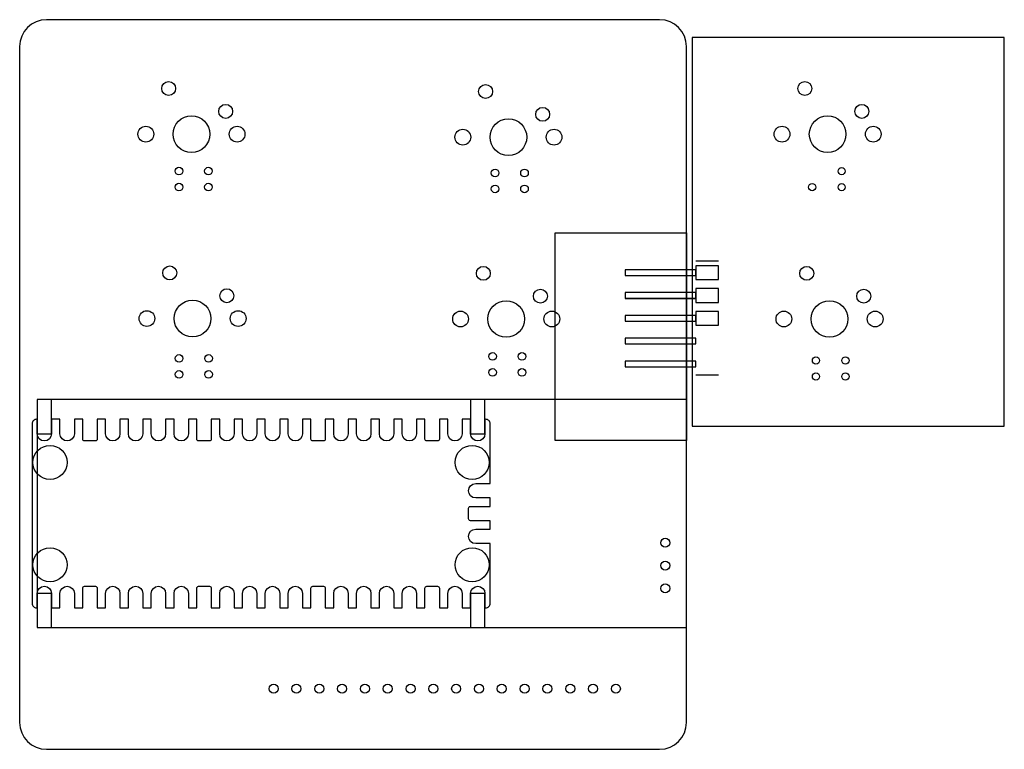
# Model space of a CAD drawing. Header units: millimetres. Extents: x 255 to 365, y 44 to 126.
import ezdxf

# ---------------------------------------------------------------- set-up
doc = ezdxf.new("R2010")
doc.units = ezdxf.units.MM
doc.layers.get('0').update_dxf_attribs({"linetype": 'CONTINUOUS'})

msp = doc.modelspace()

# ---------------------------------------------------------------- linework, layer by layer
for p, q in [((333.19, 98.85), (330.65, 98.85)), ((330.65, 94.72), (322.77, 94.72)), ((333.19, 86.15), (330.65, 86.15)), ((257.32, 58.05), (309, 58.05))]:
    msp.add_line(p, q)
for points in [[(255.37, 47.5, 0.414213), (258.37, 44.5), (326.62, 44.5, 0.414213), (329.62, 47.5), (329.62, 122.75, 0.414213), (326.62, 125.75), (258.37, 125.75, 0.414213), (255.37, 122.75)], [(256.75, 80.75), (256.75, 60.75, 0.414214), (257.25, 60.25), (257.32, 60.25), (257.32, 61.86, -1), (258.92, 61.86), (258.92, 60.25), (259.86, 60.25), (259.86, 61.86, -1), (261.46, 61.86), (261.46, 60.25), (262.4, 60.25), (262.4, 62.46, -0.414214), (262.6, 62.66), (263.8, 62.66, -0.414214), (264, 62.46), (264, 60.25), (264.94, 60.25), (264.94, 61.86, -1), (266.54, 61.86), (266.54, 60.25), (267.48, 60.25), (267.48, 61.86, -1), (269.08, 61.86), (269.08, 60.25), (270.02, 60.25), (270.02, 61.86, -1), (271.62, 61.86), (271.62, 60.25), (272.56, 60.25), (272.56, 61.86, -1), (274.16, 61.86), (274.16, 60.25), (275.1, 60.25), (275.1, 62.46, -0.414214), (275.3, 62.66), (276.5, 62.66, -0.414214), (276.7, 62.46), (276.7, 60.25), (277.64, 60.25), (277.64, 61.86, -1), (279.24, 61.86), (279.24, 60.25), (280.18, 60.25), (280.18, 61.86, -1), (281.78, 61.86), (281.78, 60.25), (282.72, 60.25), (282.72, 61.86, -1), (284.32, 61.86), (284.32, 60.25), (285.26, 60.25), (285.26, 61.86, -1), (286.86, 61.86), (286.86, 60.25), (287.8, 60.25), (287.8, 62.46, -0.414214), (288, 62.66), (289.2, 62.66, -0.414214), (289.4, 62.46), (289.4, 60.25), (290.34, 60.25), (290.34, 61.86, -1), (291.94, 61.86), (291.94, 60.25), (292.88, 60.25), (292.88, 61.86, -1), (294.48, 61.86), (294.48, 60.25), (295.42, 60.25), (295.42, 61.86, -1), (297.02, 61.86), (297.02, 60.25), (297.96, 60.25), (297.96, 61.86, -1), (299.56, 61.86), (299.56, 60.25), (300.5, 60.25), (300.5, 62.46, -0.414214), (300.7, 62.66), (301.9, 62.66, -0.414214), (302.1, 62.46), (302.1, 60.25), (303.04, 60.25), (303.04, 61.86, -1), (304.64, 61.86), (304.64, 60.25), (305.58, 60.25), (305.58, 61.86, -1), (307.18, 61.86), (307.18, 60.25), (307.25, 60.25, 0.414214), (307.75, 60.75), (307.75, 67.41), (306.15, 67.41, -1), (306.15, 69.01), (307.75, 69.01), (307.75, 69.95), (305.55, 69.95, -0.414214), (305.35, 70.15), (305.35, 71.35, -0.414214), (305.55, 71.55), (307.75, 71.55), (307.75, 72.49), (306.15, 72.49, -1), (306.15, 74.09), (307.75, 74.09), (307.75, 80.75, 0.414214), (307.25, 81.25), (307.18, 81.25), (307.18, 79.64, -1), (305.58, 79.64), (305.58, 81.25), (304.64, 81.25), (304.64, 79.64, -1), (303.04, 79.64), (303.04, 81.25), (302.1, 81.25), (302.1, 79.04, -0.414214), (301.9, 78.84), (300.7, 78.84, -0.414214), (300.5, 79.04), (300.5, 81.25), (299.56, 81.25), (299.56, 79.64, -1), (297.96, 79.64), (297.96, 81.25), (297.02, 81.25), (297.02, 79.64, -1), (295.42, 79.64), (295.42, 81.25), (294.48, 81.25), (294.48, 79.64, -1), (292.88, 79.64), (292.88, 81.25), (291.94, 81.25), (291.94, 79.64, -1), (290.34, 79.64), (290.34, 81.25), (289.4, 81.25), (289.4, 79.04, -0.414214), (289.2, 78.84), (288, 78.84, -0.414214), (287.8, 79.04), (287.8, 81.25), (286.86, 81.25), (286.86, 79.64, -1), (285.26, 79.64), (285.26, 81.25), (284.32, 81.25), (284.32, 79.64, -1), (282.72, 79.64), (282.72, 81.25), (281.78, 81.25), (281.78, 79.64, -1), (280.18, 79.64), (280.18, 81.25), (279.24, 81.25), (279.24, 79.64, -1), (277.64, 79.64), (277.64, 81.25), (276.7, 81.25), (276.7, 79.04, -0.414214), (276.5, 78.84), (275.3, 78.84, -0.414214), (275.1, 79.04), (275.1, 81.25), (274.16, 81.25), (274.16, 79.64, -1), (272.56, 79.64), (272.56, 81.25), (271.62, 81.25), (271.62, 79.64, -1), (270.02, 79.64), (270.02, 81.25), (269.08, 81.25), (269.08, 79.64, -1), (267.48, 79.64), (267.48, 81.25), (266.54, 81.25), (266.54, 79.64, -1), (264.94, 79.64), (264.94, 81.25), (264, 81.25), (264, 79.04, -0.414214), (263.8, 78.84), (262.6, 78.84, -0.414214), (262.4, 79.04), (262.4, 81.25), (261.46, 81.25), (261.46, 79.64, -1), (259.86, 79.64), (259.86, 81.25), (258.92, 81.25), (258.92, 79.64, -1), (257.32, 79.64), (257.32, 81.25), (257.25, 81.25, 0.414214)]]:
    msp.add_lwpolyline(points, format="xyb", close=True)
for points in [[(365, 123.75), (330.25, 123.75), (330.25, 80.47), (365, 80.47)], [(329.62, 78.9), (315, 78.9), (315, 102), (329.62, 102)], [(330.65, 97.9), (322.77, 97.9), (322.77, 97.26), (330.65, 97.26)], [(333.19, 96.81), (333.19, 98.35), (330.65, 98.35), (330.65, 96.81)], [(333.19, 94.27), (333.19, 95.81), (330.65, 95.81), (330.65, 94.27)], [(330.65, 95.36), (322.77, 95.36), (322.77, 94.72), (330.65, 94.72)], [(333.19, 91.73), (333.19, 93.27), (330.65, 93.27), (330.65, 91.73)], [(330.65, 92.82), (322.77, 92.82), (322.77, 92.18), (330.65, 92.18)], [(330.65, 90.28), (322.77, 90.28), (322.77, 89.64), (330.65, 89.64)], [(330.65, 87.74), (322.77, 87.74), (322.77, 87.1), (330.65, 87.1)], [(258.92, 79.64), (258.92, 83.45), (257.32, 83.45), (257.32, 79.64)], [(257.32, 58.05), (329.62, 58.05), (329.62, 83.45), (257.32, 83.45)], [(307.18, 79.64), (307.18, 83.45), (305.58, 83.45), (305.58, 79.64)], [(258.92, 58.05), (258.92, 61.86), (257.32, 61.86), (257.32, 58.05)], [(307.18, 58.05), (307.18, 61.86), (305.58, 61.86), (305.58, 58.05)]]:
    msp.add_lwpolyline(points, close=True)
for centre, radius in [((271.96, 118.08), 0.775), ((307.25, 117.75), 0.775), ((342.79, 118.08), 0.775), ((278.31, 115.54), 0.775), ((349.14, 115.54), 0.775), ((313.6, 115.21), 0.775), ((274.5, 113), 2.04), ((309.79, 112.67), 2.04), ((345.33, 113), 2.04), ((269.42, 113), 0.876), ((279.58, 113), 0.876), ((304.71, 112.67), 0.876), ((314.87, 112.67), 0.876), ((340.25, 113), 0.876), ((350.41, 113), 0.876), ((273.11, 108.89), 0.425), ((276.39, 108.89), 0.425), ((308.3, 108.68), 0.425), ((311.58, 108.68), 0.425), ((346.89, 108.89), 0.4), ((273.11, 107.11), 0.425), ((276.39, 107.11), 0.425), ((343.61, 107.11), 0.4), ((346.89, 107.11), 0.4), ((308.3, 106.9), 0.425), ((311.58, 106.9), 0.425), ((272.08, 97.55), 0.775), ((307, 97.5), 0.775), ((343, 97.5), 0.775), ((278.43, 95.01), 0.775), ((313.35, 94.96), 0.775), ((349.35, 94.96), 0.775), ((274.62, 92.47), 2.04), ((309.54, 92.42), 2.04), ((345.54, 92.42), 2.04), ((269.54, 92.47), 0.876), ((279.7, 92.47), 0.876), ((304.46, 92.42), 0.876), ((314.62, 92.42), 0.876), ((340.46, 92.42), 0.876), ((350.62, 92.42), 0.876), ((273.12, 88.03), 0.425), ((276.4, 88.03), 0.425), ((308.02, 88.25), 0.425), ((311.3, 88.25), 0.425), ((344.03, 87.8), 0.4), ((347.31, 87.8), 0.4), ((273.12, 86.25), 0.425), ((276.4, 86.25), 0.425), ((308.02, 86.47), 0.425), ((311.3, 86.47), 0.425), ((344.03, 86.02), 0.4), ((347.31, 86.02), 0.4), ((258.75, 76.45), 1.9), ((305.75, 76.45), 1.9), ((327.25, 67.5), 0.5), ((258.75, 65.05), 1.9), ((305.75, 65.05), 1.9), ((327.25, 64.96), 0.5), ((327.25, 62.42), 0.5), ((283.65, 51.25), 0.5), ((286.19, 51.25), 0.5), ((288.73, 51.25), 0.5), ((291.27, 51.25), 0.5), ((293.81, 51.25), 0.5), ((296.35, 51.25), 0.5), ((298.89, 51.25), 0.5), ((301.43, 51.25), 0.5), ((303.97, 51.25), 0.5), ((306.51, 51.25), 0.5), ((309.05, 51.25), 0.5), ((311.59, 51.25), 0.5), ((314.13, 51.25), 0.5), ((316.67, 51.25), 0.5), ((319.21, 51.25), 0.5), ((321.75, 51.25), 0.5)]:
    msp.add_circle(centre, radius)

doc.saveas('drawing.dxf')
